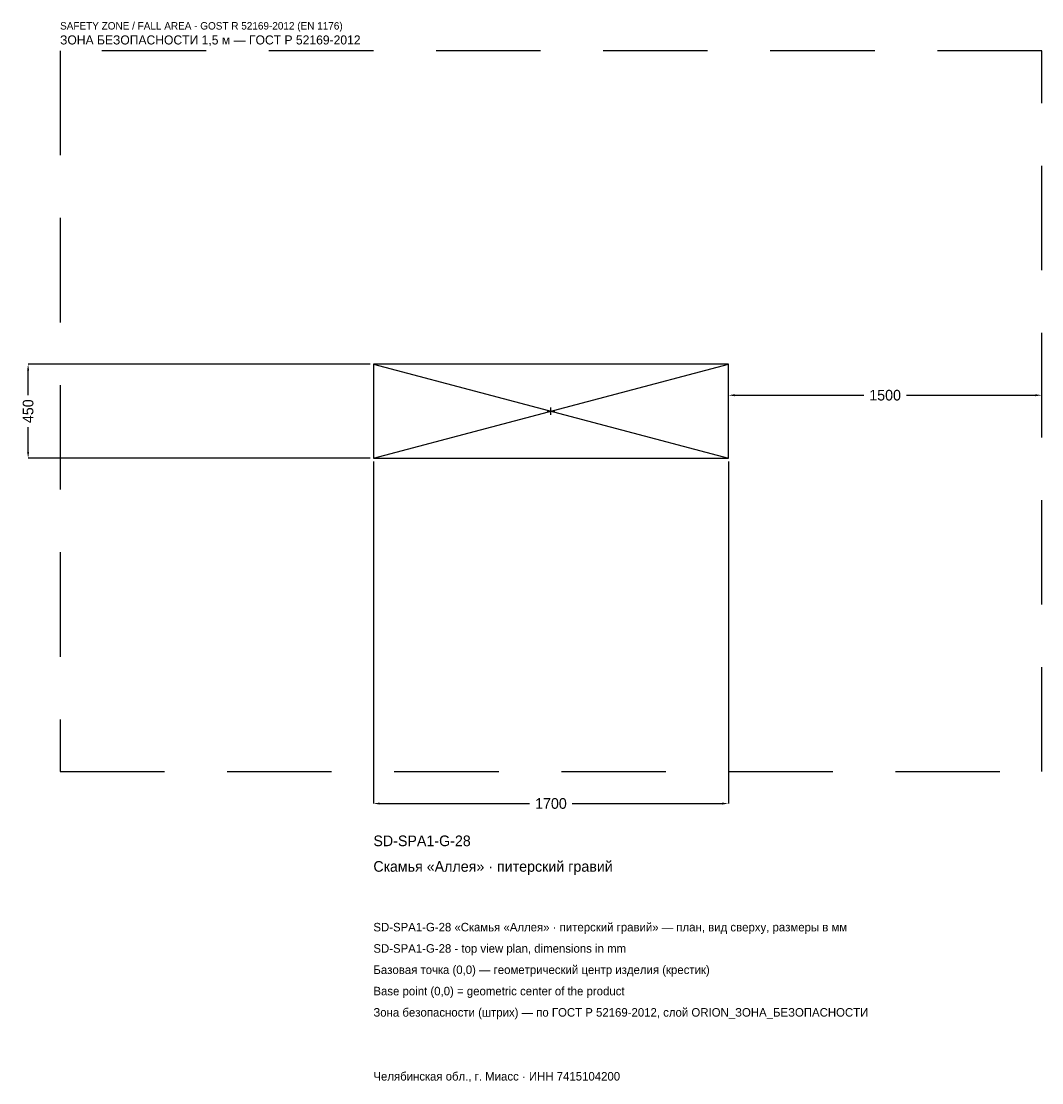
# Model space of a CAD drawing. Header units: metres. Extents: x -2536 to 2350, y -3215 to 1867.
import ezdxf

# ---------------------------------------------------------------- set-up
doc = ezdxf.new("R2010")
doc.units = ezdxf.units.M
doc.linetypes.add('DASHED', pattern=[800, 500, -300])
for name, color, linetype in [('ЗСК_ДАННЫЕ', 3, 'Continuous'), ('ЗСК_ЗОНА_БЕЗОПАСНОСТИ', 1, 'Continuous'), ('ЗСК_КОНТУР', 7, 'Continuous'), ('ЗСК_РАЗМЕРЫ', 8, 'Continuous')]:
    doc.layers.add(name, color=color, linetype=linetype)
doc.dimstyles.new('ORION', dxfattribs={"dimtxt": 51, "dimasz": 30.6, "dimexe": 1.25, "dimexo": 15.3, "dimtad": 1, "dimdec": 0, "dimcen": 2.5, "dimazin": 3, "dimtfac": 1, "dimtmove": 0, "dimatfit": 3})

# ---------------------------------------------------------------- blocks, each defined once
blk = doc.blocks.new('_CLOSEDFILLED')
at = {"color": 0, "linetype": 'BYBLOCK'}
blk.add_solid([(-1, 0.16), (0, 0), (-1, -0.16)], dxfattribs=at)
blk = doc.blocks.new('*D1')
for p, q in [((-850, -240.3), (-850, -1878)), ((850, -240.3), (850, -1878)), ((-819.4, -1878), (-102, -1878)), ((102, -1878), (819.4, -1878))]:
    blk.add_line(p, q)
at = {"layer": 'Defpoints'}
for p in [(-850, -225), (850, -225), (-850, -1878)]:
    blk.add_point(p, dxfattribs=at)
at = {"layer": 'ЗСК_РАЗМЕРЫ', "xscale": 30.599999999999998, "yscale": 30.599999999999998, "rotation": 180}
blk.add_blockref('_CLOSEDFILLED', (-850, -1878), dxfattribs=at)
at = {"layer": 'ЗСК_РАЗМЕРЫ', "xscale": 30.599999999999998, "yscale": 30.599999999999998}
blk.add_blockref('_CLOSEDFILLED', (850, -1878), dxfattribs=at)
at = {"layer": 'ЗСК_РАЗМЕРЫ', "insert": (0, -1878), "char_height": 51, "attachment_point": 5}
blk.add_mtext('1700', dxfattribs=at)
blk = doc.blocks.new('*D2')
for p, q in [((-865.3, 225), (-2503, 225)), ((-2503, 76.5), (-2503, 194.4)), ((-2503, -194.4), (-2503, -76.5)), ((-865.3, -225), (-2503, -225))]:
    blk.add_line(p, q)
at = {"layer": 'Defpoints'}
for p in [(-850, 225), (-2503, -225), (-850, -225)]:
    blk.add_point(p, dxfattribs=at)
at = {"layer": 'ЗСК_РАЗМЕРЫ', "xscale": 30.599999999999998, "yscale": 30.599999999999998}
for p, rotation in [((-2503, 225), 90), ((-2503, -225), 270)]:
    blk.add_blockref('_CLOSEDFILLED', p, dxfattribs=dict(at, rotation=rotation))
at = {"layer": 'ЗСК_РАЗМЕРЫ', "insert": (-2503, 0), "char_height": 51, "attachment_point": 5, "rotation": 90}
blk.add_mtext('450', dxfattribs=at)
blk = doc.blocks.new('*D3')
for p, q in [((850, 15.3), (850, 76.5)), ((880.6, 76.5), (1498, 76.5)), ((1702, 76.5), (2319.4, 76.5)), ((2350, 15.3), (2350, 76.5))]:
    blk.add_line(p, q)
at = {"layer": 'Defpoints'}
for p in [(850, 76.5), (850, 0), (2350, 0)]:
    blk.add_point(p, dxfattribs=at)
at = {"layer": 'ЗСК_РАЗМЕРЫ', "xscale": 30.599999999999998, "yscale": 30.599999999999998, "rotation": 180}
blk.add_blockref('_CLOSEDFILLED', (850, 76.5), dxfattribs=at)
at = {"layer": 'ЗСК_РАЗМЕРЫ', "xscale": 30.599999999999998, "yscale": 30.599999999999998}
blk.add_blockref('_CLOSEDFILLED', (2350, 76.5), dxfattribs=at)
at = {"layer": 'ЗСК_РАЗМЕРЫ', "insert": (1600, 76.5), "char_height": 51, "attachment_point": 5}
blk.add_mtext('1500', dxfattribs=at)
blk = doc.blocks.new('ОРИОН SD-SPA1-G-28 Скамья Аллея · питерский гравий')
at = {"layer": 'ЗСК_ЗОНА_БЕЗОПАСНОСТИ', "linetype": 'DASHED'}
blk.add_lwpolyline([(-2350, -1725), (2350, -1725), (2350, 1725), (-2350, 1725)], close=True, dxfattribs=at)
at = {"layer": 'ЗСК_КОНТУР'}
for p, q in [((-850, -225), (850, 225)), ((-850, 225), (850, -225))]:
    blk.add_line(p, q, dxfattribs=at)
blk.add_lwpolyline([(-850, -225), (850, -225), (850, 225), (-850, 225)], close=True, dxfattribs=at)
at = {"layer": 'ЗСК_РАЗМЕРЫ'}
for p, q in [((-18, 0), (18, 0)), ((0, -18), (0, 18))]:
    blk.add_line(p, q, dxfattribs=at)
at = {"layer": 'ЗСК_ДАННЫЕ'}
for tag, p in [('АРТИКУЛ', (-850, -2082)), ('НАИМЕНОВАНИЕ', (-850, -2204.4))]:
    blk.add_attdef(tag, p, '', height=51, dxfattribs=at)
at = {"layer": 'ЗСК_ДАННЫЕ', "flags": 1}
for tag, p in [('ПРОИЗВОДИТЕЛЬ', (-850, -2326.8)), ('ТЕЛЕФОН', (-850, -2449.2)), ('САЙТ', (-850, -2694)), ('АДРЕС', (-850, -2816.4)), ('РЕКВИЗИТЫ', (-850, -2938.8)), ('ГАБАРИТЫ', (-850, -3061.2)), ('ЗОНА_БЕЗОПАСНОСТИ', (-850, -3183.6))]:
    blk.add_attdef(tag, p, '', height=51, dxfattribs=at)
at = {"layer": 'ЗСК_ЗОНА_БЕЗОПАСНОСТИ', "color": 1}
for s, height, p in [('SAFETY ZONE / FALL AREA - GOST R 52169-2012 (EN 1176)', 35.7, (-2350, 1827)), ('ЗОНА БЕЗОПАСНОСТИ 1,5 м — ГОСТ Р 52169-2012', 43.35, (-2350, 1755.6))]:
    blk.add_text(s, height=height, dxfattribs=at).set_placement(p)
at = {"layer": 'ЗСК_РАЗМЕРЫ'}
dim = blk.add_linear_dim(base=(-2503, -225), p1=(-850, -225), p2=(-850, 225), angle=90, dimstyle='ORION', dxfattribs=at)
dim.commit()
dim.dimension.update_dxf_attribs({"geometry": '*D2', "text_midpoint": (-2503, 0)})
for base, p1, p2, picture, middle in [((850, 76.5), (850, 0), (2350, 0), '*D3', (1600, 76.5)), ((-850, -1878), (-850, -225), (850, -225), '*D1', (0, -1878))]:
    dim = blk.add_linear_dim(base=base, p1=p1, p2=p2, dimstyle='ORION', dxfattribs=at)
    dim.commit()
    dim.dimension.update_dxf_attribs({"geometry": picture, "text_midpoint": middle})

msp = doc.modelspace()

# ---------------------------------------------------------------- block references
msp.add_blockref('ОРИОН SD-SPA1-G-28 Скамья Аллея · питерский гравий', (0, 0)).add_auto_attribs({'АРТИКУЛ': 'SD-SPA1-G-28', 'НАИМЕНОВАНИЕ': 'Скамья «Аллея» · питерский гравий'})

# ---------------------------------------------------------------- texts
at = {"layer": 'ЗСК_ДАННЫЕ', "color": 3}
for s, p in [('SD-SPA1-G-28 «Скамья «Аллея» · питерский гравий» — план, вид сверху, размеры в мм', (-850, -2490)), ('SD-SPA1-G-28 - top view plan, dimensions in mm', (-850, -2592)), ('Челябинская обл., г. Миасс · ИНН 7415104200', (-850, -3204))]:
    msp.add_text(s, height=40.8, dxfattribs=at).set_placement(p)
at = {"layer": 'ЗСК_ДАННЫЕ', "color": 7}
for s, p in [('Базовая точка (0,0) — геометрический центр изделия (крестик)', (-850, -2694)), ('Base point (0,0) = geometric center of the product', (-850, -2796))]:
    msp.add_text(s, height=40.8, dxfattribs=at).set_placement(p)
at = {"layer": 'ЗСК_ДАННЫЕ', "color": 1}
msp.add_text('Зона безопасности (штрих) — по ГОСТ Р 52169-2012, слой ORION_ЗОНА_БЕЗОПАСНОСТИ', height=40.8, dxfattribs=at).set_placement((-850, -2898))

doc.saveas('drawing.dxf')
